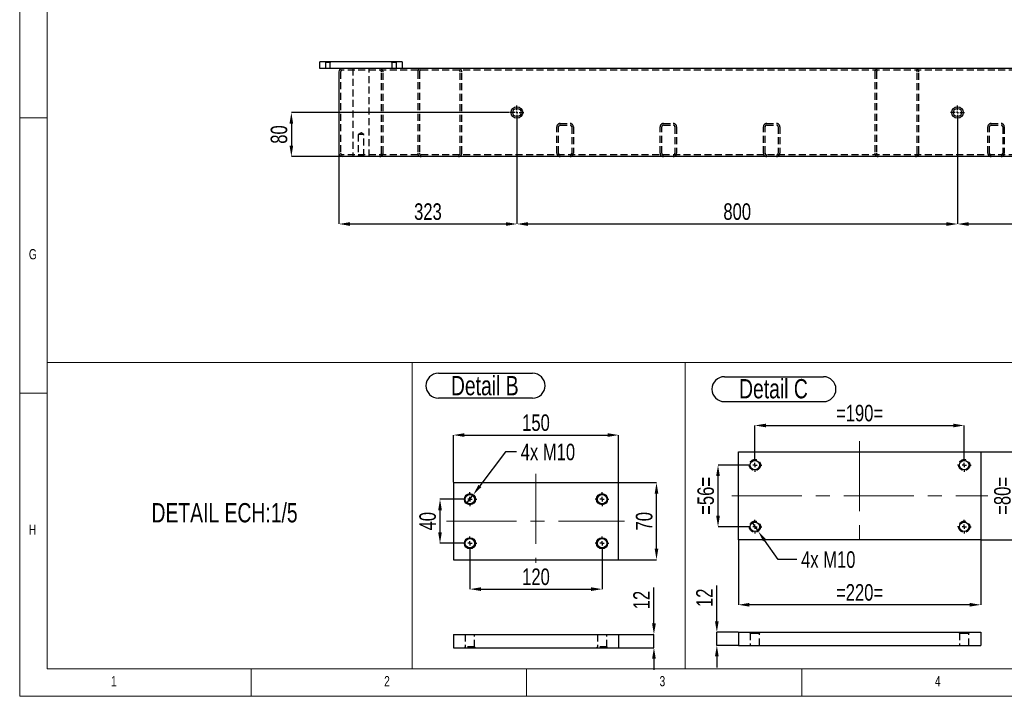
# Model space of a CAD drawing. Header units: millimetres. Extents: x 5 to 589, y 5 to 415.
# Tile 1 of 10: x 5 to 184, y 5 to 128. Entities that reach past the tile are written whole.
import ezdxf

# ---------------------------------------------------------------- set-up
doc = ezdxf.new("R2010")
doc.units = ezdxf.units.MM
doc.header["$PDSIZE"] = -1
doc.linetypes.add('CENTERX2', pattern=[20.32, 12.7, -2.54, 2.54, -2.54])
doc.linetypes.add('HIDDEN', pattern=[1.905, 1.27, -0.635])
for name, color, linetype in [('COTES', 1, 'Continuous'), ('NOTES', 6, 'Continuous'), ('TRAIT-MIXTES', 3, 'CENTERX2'), ('TRAIT-TIRET', 2, 'HIDDEN')]:
    doc.layers.add(name, color=color, linetype=linetype)
doc.layers.add('TRAIT-FORT', color=4, linetype='Continuous', lineweight=25)
doc.styles.add('SLDTEXTSTYLE0', font='TXT', dxfattribs={"width": 0.75})
doc.dimstyles.new('SLDDIMSTYLE0', dxfattribs={"dimtxt": 3, "dimasz": 2, "dimexe": 0, "dimexo": 0.0625, "dimgap": 0.75, "dimtad": 1, "dimdec": 0, "dimlfac": 10, "dimrnd": 1e-09, "dimzin": 12, "dimdsep": 46, "dimtxsty": 'SLDTEXTSTYLE0', "dimsah": 1, "dimcen": 0.09, "dimadec": 0, "dimazin": 3, "dimtfac": 1, "dimtdec": 0, "dimtofl": 0, "dimtmove": 0, "dimatfit": 3, "dimfxl": 1, "dimfrac": 2, "dimtolj": 1, "dimtzin": 12, "dimarcsym": 0})
doc.dimstyles.new('SLDDIMSTYLE1', dxfattribs={"dimtxt": 3, "dimasz": 2, "dimexe": 0, "dimexo": 0.0625, "dimgap": 0.75, "dimtad": 1, "dimdec": 0, "dimlfac": 10, "dimrnd": 1e-09, "dimzin": 12, "dimdsep": 46, "dimtxsty": 'SLDTEXTSTYLE0', "dimsah": 1, "dimcen": 0.09, "dimadec": 0, "dimazin": 3, "dimtfac": 1, "dimtdec": 0, "dimtmove": 0, "dimatfit": 0, "dimfxl": 1, "dimfrac": 2, "dimtolj": 1, "dimtzin": 12, "dimarcsym": 0})
doc.dimstyles.new('SLDDIMSTYLE4', dxfattribs={"dimtxt": 3, "dimasz": 2, "dimexe": 0, "dimexo": 0.0625, "dimgap": 0.75, "dimtad": 1, "dimdec": 0, "dimlfac": 5, "dimrnd": 1e-09, "dimzin": 12, "dimdsep": 46, "dimtxsty": 'SLDTEXTSTYLE0', "dimsah": 1, "dimcen": 0.09, "dimadec": 0, "dimazin": 3, "dimtfac": 1, "dimtdec": 0, "dimtmove": 0, "dimatfit": 0, "dimfxl": 1, "dimfrac": 2, "dimtolj": 1, "dimtzin": 12, "dimarcsym": 0})
doc.dimstyles.new('SLDDIMSTYLE5', dxfattribs={"dimtxt": 3, "dimasz": 2, "dimexe": 0, "dimexo": 0.0625, "dimgap": 0.75, "dimtad": 1, "dimdec": 0, "dimlfac": 5, "dimrnd": 1e-09, "dimzin": 12, "dimdsep": 46, "dimtxsty": 'SLDTEXTSTYLE0', "dimsah": 1, "dimcen": 0.09, "dimadec": 0, "dimazin": 3, "dimtfac": 1, "dimtdec": 0, "dimtofl": 0, "dimtmove": 0, "dimatfit": 3, "dimfxl": 1, "dimfrac": 2, "dimtolj": 1, "dimtzin": 12, "dimarcsym": 0})
doc.dimstyles.new('SLDDIMSTYLE6', dxfattribs={"dimtxt": 3, "dimasz": 2, "dimexe": 0, "dimexo": 0.0625, "dimgap": 0.75, "dimtad": 0, "dimtih": 1, "dimtoh": 1, "dimdec": 0, "dimlfac": 5, "dimrnd": 1e-09, "dimzin": 12, "dimdsep": 46, "dimtxsty": 'SLDTEXTSTYLE0', "dimblk1": 'NONE', "dimsah": 1, "dimcen": 0, "dimadec": 0, "dimazin": 3, "dimtfac": 1, "dimtdec": 0, "dimtmove": 0, "dimatfit": 3, "dimldrblk": 'NONE', "dimfxl": 1, "dimfrac": 2, "dimtolj": 1, "dimtzin": 12, "dimarcsym": 0})

# ---------------------------------------------------------------- blocks, each defined once
blk = doc.blocks.new('_D_22')
at = {"layer": 'COTES', "color": 0, "lineweight": -2, "transparency": 16777216}
for p, q in [((85.43, 40.78), (81.31, 40.78)), ((81.31, 38.78), (81.31, 34.78)), ((85.43, 32.78), (81.31, 32.78))]:
    blk.add_line(p, q, dxfattribs=at)
at = {"layer": 'COTES', "color": 0, "transparency": 16777216}
for points in [[(80.98, 38.78), (81.65, 38.78), (81.31, 40.78)], [(80.98, 34.78), (81.65, 34.78), (81.31, 32.78)]]:
    blk.add_solid(points, dxfattribs=at)
at = {"layer": 'Defpoints', "color": 0, "transparency": 16777216}
for p in [(85.49, 40.78), (81.31, 32.78), (85.49, 32.78)]:
    blk.add_point(p, dxfattribs=at)
at = {"layer": 'COTES', "color": 0, "transparency": 16777216, "insert": (77.56, 36.78), "char_height": 3, "attachment_point": 2, "rotation": 90, "style": 'SLDTEXTSTYLE0'}
blk.add_mtext('\\A1;40', dxfattribs=at)
blk = doc.blocks.new('_D_23')
at = {"layer": 'COTES', "color": 0, "lineweight": -2, "transparency": 16777216}
for p, q in [((86.74, 31.47), (86.74, 24.45)), ((110.74, 31.47), (110.74, 24.45)), ((88.74, 24.45), (108.74, 24.45))]:
    blk.add_line(p, q, dxfattribs=at)
at = {"layer": 'COTES', "color": 0, "transparency": 16777216}
for points in [[(88.74, 24.79), (88.74, 24.12), (86.74, 24.45)], [(108.74, 24.79), (108.74, 24.12), (110.74, 24.45)]]:
    blk.add_solid(points, dxfattribs=at)
at = {"layer": 'Defpoints', "color": 0, "transparency": 16777216}
for p in [(86.74, 31.53), (110.74, 31.53), (110.74, 24.45)]:
    blk.add_point(p, dxfattribs=at)
at = {"layer": 'COTES', "color": 0, "transparency": 16777216, "insert": (98.74, 28.2), "char_height": 3, "attachment_point": 2, "style": 'SLDTEXTSTYLE0'}
blk.add_mtext('\\A1;120', dxfattribs=at)
blk = doc.blocks.new('_D_24')
at = {"layer": 'COTES', "color": 0, "lineweight": -2, "transparency": 16777216}
for p, q in [((83.74, 43.85), (83.74, 52.42)), ((85.74, 52.42), (111.74, 52.42)), ((113.74, 43.85), (113.74, 52.42))]:
    blk.add_line(p, q, dxfattribs=at)
at = {"layer": 'COTES', "color": 0, "transparency": 16777216}
for points in [[(85.74, 52.76), (85.74, 52.09), (83.74, 52.42)], [(111.74, 52.76), (111.74, 52.09), (113.74, 52.42)]]:
    blk.add_solid(points, dxfattribs=at)
at = {"layer": 'Defpoints', "color": 0, "transparency": 16777216}
for p in [(113.74, 52.42), (83.74, 43.78), (113.74, 43.78)]:
    blk.add_point(p, dxfattribs=at)
at = {"layer": 'COTES', "color": 0, "transparency": 16777216, "insert": (98.74, 56.17), "char_height": 3, "attachment_point": 2, "style": 'SLDTEXTSTYLE0'}
blk.add_mtext('\\A1;150', dxfattribs=at)
blk = doc.blocks.new('_D_25')
at = {"layer": 'COTES', "color": 0, "lineweight": -2, "transparency": 16777216}
for p, q in [((113.8, 43.78), (120.62, 43.78)), ((120.62, 31.78), (120.62, 41.78)), ((113.8, 29.78), (120.62, 29.78))]:
    blk.add_line(p, q, dxfattribs=at)
at = {"layer": 'COTES', "color": 0, "transparency": 16777216}
for points in [[(120.29, 41.78), (120.95, 41.78), (120.62, 43.78)], [(120.29, 31.78), (120.95, 31.78), (120.62, 29.78)]]:
    blk.add_solid(points, dxfattribs=at)
at = {"layer": 'Defpoints', "color": 0, "transparency": 16777216}
for p in [(113.74, 43.78), (120.62, 43.78), (113.74, 29.78)]:
    blk.add_point(p, dxfattribs=at)
at = {"layer": 'COTES', "color": 0, "transparency": 16777216, "insert": (116.87, 36.78), "char_height": 3, "attachment_point": 2, "rotation": 90, "style": 'SLDTEXTSTYLE0'}
blk.add_mtext('\\A1;70', dxfattribs=at)
blk = doc.blocks.new('_D_26')
at = {"layer": 'COTES', "color": 0, "lineweight": -2, "transparency": 16777216}
for p, q in [((93.22, 49.35), (88.55, 43.18)), ((95.22, 49.35), (93.22, 49.35)), ((86.13, 39.98), (87.34, 41.59))]:
    blk.add_line(p, q, dxfattribs=at)
at = {"layer": 'COTES', "color": 0, "transparency": 16777216}
blk.add_solid([(88.29, 43.38), (88.82, 42.98), (87.34, 41.59)], dxfattribs=at)
at = {"layer": 'Defpoints', "color": 0, "transparency": 16777216}
for p in [(87.34, 41.59), (86.13, 39.98)]:
    blk.add_point(p, dxfattribs=at)
at = {"layer": 'COTES', "color": 0, "transparency": 16777216, "insert": (95.97, 50.85), "char_height": 3, "attachment_point": 1, "style": 'SLDTEXTSTYLE0'}
blk.add_mtext('\\A1;4x M10', dxfattribs=at)
blk = doc.blocks.new('_None')
blk = doc.blocks.new('SW_NOTE_26')
at = {"layer": 'NOTES', "color": 0}
for p, q in [((-0.12, 5.01), (16.99, 5.01)), ((16.99, 0.48), (-0.12, 0.48))]:
    blk.add_line(p, q, dxfattribs=at)
for centre, start, end in [((-0.12, 2.75), 90, 270), ((16.99, 2.75), 270, 90)]:
    blk.add_arc(centre, 2.26, start, end, dxfattribs=at)
at = {"layer": 'NOTES', "color": 0, "insert": (8.31, 4.51), "char_height": 3.5, "attachment_point": 2, "style": 'SLDTEXTSTYLE0'}
blk.add_mtext('Detail B', dxfattribs=at)
blk = doc.blocks.new('SW_CENTERMARKSYMBOL_6')
at = {"layer": 'TRAIT-MIXTES', "color": 0}
for p, q in [((-0.8, 0), (-1.25, 0)), ((0, 0), (-0.4, 0)), ((0, 0.8), (0, 1.25)), ((0, 0), (0, 0.4)), ((0, 0), (0, -0.4)), ((0, 0), (0.4, 0)), ((0.8, 0), (1.25, 0)), ((0, -0.8), (0, -1.25))]:
    blk.add_line(p, q, dxfattribs=at)
blk = doc.blocks.new('SW_CENTERMARKSYMBOL_7')
at = {"layer": 'TRAIT-MIXTES', "color": 0}
for p, q in [((-0.8, 0), (-1.25, 0)), ((0, 0), (-0.4, 0)), ((0, 0.8), (0, 1.25)), ((0, 0), (0, 0.4)), ((0, 0), (0, -0.4)), ((0, 0), (0.4, 0)), ((0.8, 0), (1.25, 0)), ((0, -0.8), (0, -1.25))]:
    blk.add_line(p, q, dxfattribs=at)
blk = doc.blocks.new('SW_CENTERMARKSYMBOL_8')
at = {"layer": 'TRAIT-MIXTES', "color": 0}
for p, q in [((-0.8, 0), (-1.25, 0)), ((0, 0), (-0.4, 0)), ((0, 0.8), (0, 1.25)), ((0, 0), (0, 0.4)), ((0, 0), (0, -0.4)), ((0, 0), (0.4, 0)), ((0.8, 0), (1.25, 0)), ((0, -0.8), (0, -1.25))]:
    blk.add_line(p, q, dxfattribs=at)
blk = doc.blocks.new('SW_CENTERMARKSYMBOL_9')
at = {"layer": 'TRAIT-MIXTES', "color": 0}
for p, q in [((-0.8, 0), (-1.25, 0)), ((0, 0), (-0.4, 0)), ((0, 0.8), (0, 1.25)), ((0, 0), (0, 0.4)), ((0, 0), (0, -0.4)), ((0, 0), (0.4, 0)), ((0.8, 0), (1.25, 0)), ((0, -0.8), (0, -1.25))]:
    blk.add_line(p, q, dxfattribs=at)
blk = doc.blocks.new('_D_32')
at = {"layer": 'COTES', "color": 0, "lineweight": -2, "transparency": 16777216}
for p, q in [((131.57, 18.63), (131.57, 25.13)), ((135.43, 16.63), (131.57, 16.63)), ((131.57, 14.23), (131.57, 16.63)), ((135.43, 14.23), (131.57, 14.23)), ((131.57, 12.23), (131.57, 10.23))]:
    blk.add_line(p, q, dxfattribs=at)
at = {"layer": 'COTES', "color": 0, "transparency": 16777216}
for points in [[(131.24, 18.63), (131.91, 18.63), (131.57, 16.63)], [(131.24, 12.23), (131.91, 12.23), (131.57, 14.23)]]:
    blk.add_solid(points, dxfattribs=at)
at = {"layer": 'Defpoints', "color": 0, "transparency": 16777216}
for p in [(135.49, 16.63), (131.57, 14.23), (135.49, 14.23)]:
    blk.add_point(p, dxfattribs=at)
at = {"layer": 'COTES', "color": 0, "transparency": 16777216, "insert": (127.82, 22.88), "char_height": 3, "attachment_point": 2, "rotation": 90, "style": 'SLDTEXTSTYLE0'}
blk.add_mtext('\\A1;12', dxfattribs=at)
blk = doc.blocks.new('_D_33')
at = {"layer": 'COTES', "color": 0, "lineweight": -2, "transparency": 16777216}
for p, q in [((138.49, 48.29), (138.49, 54.16)), ((140.49, 54.16), (174.49, 54.16)), ((176.49, 48.29), (176.49, 54.16))]:
    blk.add_line(p, q, dxfattribs=at)
at = {"layer": 'COTES', "color": 0, "transparency": 16777216}
for points in [[(140.49, 54.49), (140.49, 53.82), (138.49, 54.16)], [(174.49, 54.49), (174.49, 53.82), (176.49, 54.16)]]:
    blk.add_solid(points, dxfattribs=at)
at = {"layer": 'Defpoints', "color": 0, "transparency": 16777216}
for p in [(176.49, 54.16), (138.49, 48.23), (176.49, 48.23)]:
    blk.add_point(p, dxfattribs=at)
at = {"layer": 'COTES', "color": 0, "transparency": 16777216, "insert": (157.49, 57.91), "char_height": 3, "attachment_point": 2, "style": 'SLDTEXTSTYLE0'}
blk.add_mtext('\\A1;=190=', dxfattribs=at)
blk = doc.blocks.new('_D_34')
at = {"layer": 'COTES', "color": 0, "lineweight": -2, "transparency": 16777216}
for p, q in [((135.49, 33.32), (135.49, 21.61)), ((179.49, 33.32), (179.49, 21.61)), ((177.49, 21.61), (137.49, 21.61))]:
    blk.add_line(p, q, dxfattribs=at)
at = {"layer": 'COTES', "color": 0, "transparency": 16777216}
for points in [[(137.49, 21.95), (137.49, 21.28), (135.49, 21.61)], [(177.49, 21.95), (177.49, 21.28), (179.49, 21.61)]]:
    blk.add_solid(points, dxfattribs=at)
at = {"layer": 'Defpoints', "color": 0, "transparency": 16777216}
for p in [(135.49, 33.38), (179.49, 33.38), (135.49, 21.61)]:
    blk.add_point(p, dxfattribs=at)
at = {"layer": 'COTES', "color": 0, "transparency": 16777216, "insert": (157.49, 25.36), "char_height": 3, "attachment_point": 2, "style": 'SLDTEXTSTYLE0'}
blk.add_mtext('\\A1;=220=', dxfattribs=at)
blk = doc.blocks.new('_D_35')
at = {"layer": 'COTES', "color": 0, "lineweight": -2, "transparency": 16777216}
for p, q in [((137.18, 46.98), (131.79, 46.98)), ((131.79, 37.78), (131.79, 44.98)), ((137.18, 35.78), (131.79, 35.78))]:
    blk.add_line(p, q, dxfattribs=at)
at = {"layer": 'COTES', "color": 0, "transparency": 16777216}
for points in [[(131.45, 44.98), (132.12, 44.98), (131.79, 46.98)], [(131.45, 37.78), (132.12, 37.78), (131.79, 35.78)]]:
    blk.add_solid(points, dxfattribs=at)
at = {"layer": 'Defpoints', "color": 0, "transparency": 16777216}
for p in [(131.79, 46.98), (137.24, 46.98), (137.24, 35.78)]:
    blk.add_point(p, dxfattribs=at)
at = {"layer": 'COTES', "color": 0, "transparency": 16777216, "insert": (128.04, 41.38), "char_height": 3, "attachment_point": 2, "rotation": 90, "style": 'SLDTEXTSTYLE0'}
blk.add_mtext('\\A1;=56=', dxfattribs=at)
blk = doc.blocks.new('_D_36')
at = {"layer": 'COTES', "color": 0, "lineweight": -2, "transparency": 16777216}
for p, q in [((179.55, 49.38), (185.66, 49.38)), ((185.66, 47.38), (185.66, 35.38)), ((179.55, 33.38), (185.66, 33.38))]:
    blk.add_line(p, q, dxfattribs=at)
at = {"layer": 'COTES', "color": 0, "transparency": 16777216}
for points in [[(185.33, 47.38), (186, 47.38), (185.66, 49.38)], [(185.33, 35.38), (186, 35.38), (185.66, 33.38)]]:
    blk.add_solid(points, dxfattribs=at)
at = {"layer": 'Defpoints', "color": 0, "transparency": 16777216}
for p in [(179.49, 49.38), (179.49, 33.38), (185.66, 33.38)]:
    blk.add_point(p, dxfattribs=at)
at = {"layer": 'COTES', "color": 0, "transparency": 16777216, "insert": (181.91, 41.38), "char_height": 3, "attachment_point": 2, "rotation": 90, "style": 'SLDTEXTSTYLE0'}
blk.add_mtext('\\A1;=80=', dxfattribs=at)
blk = doc.blocks.new('_D_37')
at = {"layer": 'COTES', "color": 0, "lineweight": -2, "transparency": 16777216}
for p, q in [((137.91, 36.6), (139.07, 34.96)), ((142.72, 29.82), (140.23, 33.33)), ((146.12, 29.82), (142.72, 29.82))]:
    blk.add_line(p, q, dxfattribs=at)
at = {"layer": 'COTES', "color": 0, "transparency": 16777216}
blk.add_solid([(140.5, 33.52), (139.96, 33.14), (139.07, 34.96)], dxfattribs=at)
at = {"layer": 'Defpoints', "color": 0, "transparency": 16777216}
for p in [(137.91, 36.6), (139.07, 34.96)]:
    blk.add_point(p, dxfattribs=at)
at = {"layer": 'COTES', "color": 0, "transparency": 16777216, "insert": (146.87, 31.32), "char_height": 3, "attachment_point": 1, "style": 'SLDTEXTSTYLE0'}
blk.add_mtext('\\A1;4x M10', dxfattribs=at)
blk = doc.blocks.new('SW_NOTE_29')
at = {"layer": 'NOTES', "color": 0}
for p, q in [((-0.1, 4.94), (17.89, 4.94)), ((17.89, 0.41), (-0.1, 0.41))]:
    blk.add_line(p, q, dxfattribs=at)
for centre, start, end in [((-0.1, 2.68), 90, 270), ((17.89, 2.68), 270, 90)]:
    blk.add_arc(centre, 2.26, start, end, dxfattribs=at)
at = {"layer": 'NOTES', "color": 0, "insert": (8.8, 4.51), "char_height": 3.5, "attachment_point": 2, "style": 'SLDTEXTSTYLE0'}
blk.add_mtext('Detail C', dxfattribs=at)
blk = doc.blocks.new('SW_CENTERMARKSYMBOL_12')
at = {"layer": 'TRAIT-MIXTES', "color": 0}
for p, q in [((-0.8, 0), (-1.25, 0)), ((0, 0), (-0.4, 0)), ((0, 0.8), (0, 1.25)), ((0, 0), (0, 0.4)), ((0, 0), (0, -0.4)), ((0, 0), (0.4, 0)), ((0.8, 0), (1.25, 0)), ((0, -0.8), (0, -1.25))]:
    blk.add_line(p, q, dxfattribs=at)
blk = doc.blocks.new('SW_CENTERMARKSYMBOL_13')
at = {"layer": 'TRAIT-MIXTES', "color": 0}
for p, q in [((-0.8, 0), (-1.25, 0)), ((0, 0), (-0.4, 0)), ((0, 0.8), (0, 1.25)), ((0, 0), (0, 0.4)), ((0, 0), (0, -0.4)), ((0, 0), (0.4, 0)), ((0.8, 0), (1.25, 0)), ((0, -0.8), (0, -1.25))]:
    blk.add_line(p, q, dxfattribs=at)
blk = doc.blocks.new('SW_CENTERMARKSYMBOL_14')
at = {"layer": 'TRAIT-MIXTES', "color": 0}
for p, q in [((-0.8, 0), (-1.25, 0)), ((0, 0), (-0.4, 0)), ((0, 0.8), (0, 1.25)), ((0, 0), (0, 0.4)), ((0, 0), (0, -0.4)), ((0, 0), (0.4, 0)), ((0.8, 0), (1.25, 0)), ((0, -0.8), (0, -1.25))]:
    blk.add_line(p, q, dxfattribs=at)
blk = doc.blocks.new('SW_CENTERMARKSYMBOL_15')
at = {"layer": 'TRAIT-MIXTES', "color": 0}
for p, q in [((-0.8, 0), (-1.25, 0)), ((0, 0), (-0.4, 0)), ((0, 0.8), (0, 1.25)), ((0, 0), (0, 0.4)), ((0, 0), (0, -0.4)), ((0, 0), (0.4, 0)), ((0.8, 0), (1.25, 0)), ((0, -0.8), (0, -1.25))]:
    blk.add_line(p, q, dxfattribs=at)
blk = doc.blocks.new('_D_38')
at = {"layer": 'COTES', "color": 0, "lineweight": -2, "transparency": 16777216}
for p, q in [((120.15, 18.22), (120.15, 24.72)), ((113.8, 16.22), (120.15, 16.22)), ((120.15, 13.82), (120.15, 16.22)), ((113.8, 13.82), (120.15, 13.82)), ((120.15, 11.82), (120.15, 9.82))]:
    blk.add_line(p, q, dxfattribs=at)
at = {"layer": 'COTES', "color": 0, "transparency": 16777216}
for points in [[(119.82, 18.22), (120.49, 18.22), (120.15, 16.22)], [(119.82, 11.82), (120.49, 11.82), (120.15, 13.82)]]:
    blk.add_solid(points, dxfattribs=at)
at = {"layer": 'Defpoints', "color": 0, "transparency": 16777216}
for p in [(113.74, 16.22), (113.74, 13.82), (120.15, 13.82)]:
    blk.add_point(p, dxfattribs=at)
at = {"layer": 'COTES', "color": 0, "transparency": 16777216, "insert": (116.4, 22.47), "char_height": 3, "attachment_point": 2, "rotation": 90, "style": 'SLDTEXTSTYLE0'}
blk.add_mtext('\\A1;12', dxfattribs=at)
blk = doc.blocks.new('_D_46')
at = {"layer": 'COTES', "color": 0, "lineweight": -2, "transparency": 16777216}
for p, q in [((93.95, 110.97), (54.32, 110.97)), ((54.32, 108.97), (54.32, 104.97)), ((63.5, 102.97), (54.32, 102.97))]:
    blk.add_line(p, q, dxfattribs=at)
at = {"layer": 'COTES', "color": 0, "transparency": 16777216}
for points in [[(53.99, 108.97), (54.65, 108.97), (54.32, 110.97)], [(53.99, 104.97), (54.65, 104.97), (54.32, 102.97)]]:
    blk.add_solid(points, dxfattribs=at)
at = {"layer": 'Defpoints', "color": 0, "transparency": 16777216}
for p in [(94.02, 110.97), (54.32, 102.97), (63.57, 102.97)]:
    blk.add_point(p, dxfattribs=at)
at = {"layer": 'COTES', "color": 0, "transparency": 16777216, "insert": (50.57, 106.97), "char_height": 3, "attachment_point": 2, "rotation": 90, "style": 'SLDTEXTSTYLE0'}
blk.add_mtext('\\A1;80', dxfattribs=at)
blk = doc.blocks.new('_D_47')
at = {"layer": 'COTES', "color": 0, "lineweight": -2, "transparency": 16777216}
for p, q in [((95.27, 109.65), (95.27, 90.73)), ((62.97, 103.5), (62.97, 90.73)), ((64.97, 90.73), (93.27, 90.73))]:
    blk.add_line(p, q, dxfattribs=at)
at = {"layer": 'COTES', "color": 0, "transparency": 16777216}
for points in [[(64.97, 91.06), (64.97, 90.39), (62.97, 90.73)], [(93.27, 91.06), (93.27, 90.39), (95.27, 90.73)]]:
    blk.add_solid(points, dxfattribs=at)
at = {"layer": 'Defpoints', "color": 0, "transparency": 16777216}
for p in [(95.27, 109.72), (62.97, 103.57), (95.27, 90.73)]:
    blk.add_point(p, dxfattribs=at)
at = {"layer": 'COTES', "color": 0, "transparency": 16777216, "insert": (79.12, 94.48), "char_height": 3, "attachment_point": 2, "style": 'SLDTEXTSTYLE0'}
blk.add_mtext('\\A1;323', dxfattribs=at)
blk = doc.blocks.new('_D_48')
at = {"layer": 'COTES', "color": 0, "lineweight": -2, "transparency": 16777216}
for p, q in [((95.27, 109.65), (95.27, 90.73)), ((175.27, 109.65), (175.27, 90.73)), ((97.27, 90.73), (173.27, 90.73))]:
    blk.add_line(p, q, dxfattribs=at)
at = {"layer": 'COTES', "color": 0, "transparency": 16777216}
for points in [[(97.27, 91.06), (97.27, 90.39), (95.27, 90.73)], [(173.27, 91.06), (173.27, 90.39), (175.27, 90.73)]]:
    blk.add_solid(points, dxfattribs=at)
at = {"layer": 'Defpoints', "color": 0, "transparency": 16777216}
for p in [(95.27, 109.72), (175.27, 109.72), (175.27, 90.73)]:
    blk.add_point(p, dxfattribs=at)
at = {"layer": 'COTES', "color": 0, "transparency": 16777216, "insert": (135.27, 94.48), "char_height": 3, "attachment_point": 2, "style": 'SLDTEXTSTYLE0'}
blk.add_mtext('\\A1;800', dxfattribs=at)
blk = doc.blocks.new('_D_49')
at = {"layer": 'COTES', "color": 0, "lineweight": -2, "transparency": 16777216}
for p, q in [((175.27, 109.65), (175.27, 90.73)), ((245.27, 109.65), (245.27, 90.73)), ((177.27, 90.73), (243.27, 90.73))]:
    blk.add_line(p, q, dxfattribs=at)
at = {"layer": 'COTES', "color": 0, "transparency": 16777216}
for points in [[(177.27, 91.06), (177.27, 90.39), (175.27, 90.73)], [(243.27, 91.06), (243.27, 90.39), (245.27, 90.73)]]:
    blk.add_solid(points, dxfattribs=at)
at = {"layer": 'Defpoints', "color": 0, "transparency": 16777216}
for p in [(175.27, 109.72), (245.27, 109.72), (245.27, 90.73)]:
    blk.add_point(p, dxfattribs=at)
at = {"layer": 'COTES', "color": 0, "transparency": 16777216, "insert": (210.27, 94.48), "char_height": 3, "attachment_point": 2, "style": 'SLDTEXTSTYLE0'}
blk.add_mtext('\\A1;700', dxfattribs=at)
blk = doc.blocks.new('SW_CENTERMARKSYMBOL_17')
at = {"layer": 'TRAIT-MIXTES', "color": 0}
for p, q in [((-0.4, 0), (-1.25, 0)), ((0, 0), (-0.2, 0)), ((0, 0.4), (0, 1.25)), ((0, 0), (0, 0.2)), ((0, 0), (0, -0.2)), ((0, 0), (0.2, 0)), ((0.4, 0), (1.25, 0)), ((0, -0.4), (0, -1.25))]:
    blk.add_line(p, q, dxfattribs=at)
blk = doc.blocks.new('SW_CENTERMARKSYMBOL_20')
at = {"layer": 'TRAIT-MIXTES', "color": 0}
for p, q in [((-0.4, 0), (-1.25, 0)), ((0, 0), (-0.2, 0)), ((0, 0.4), (0, 1.25)), ((0, 0), (0, 0.2)), ((0, 0), (0, -0.2)), ((0, 0), (0.2, 0)), ((0.4, 0), (1.25, 0)), ((0, -0.4), (0, -1.25))]:
    blk.add_line(p, q, dxfattribs=at)

msp = doc.modelspace()

# ---------------------------------------------------------------- linework, layer by layer
at = {"lineweight": 18}
for p, q in [((5, 415), (5, 5)), ((10, 410), (10, 10)), ((5, 110), (10, 110)), ((10, 10), (10, 65.56)), ((10, 65.56), (76.27, 65.56)), ((76.27, 10), (76.27, 65.56)), ((76.27, 65.56), (125.82, 65.56)), ((76.27, 65.56), (76.27, 10)), ((125.82, 65.56), (125.82, 10)), ((125.82, 10), (125.82, 65.56)), ((125.82, 65.56), (188.9, 65.56)), ((10, 60), (5, 60)), ((10, 10), (76.27, 10)), ((10, 10), (584, 10)), ((47, 5), (47, 10)), ((76.27, 10), (125.82, 10)), ((97, 10), (97, 5)), ((125.82, 10), (188.9, 10)), ((147, 5), (147, 10)), ((5, 5), (589, 5))]:
    msp.add_line(p, q, dxfattribs=at)
at = {"layer": 'TRAIT-FORT', "lineweight": 25}
for p, q in [((59.47, 118.97), (59.47, 120.17)), ((74.47, 120.17), (59.47, 120.17)), ((74.47, 120.17), (74.47, 118.97)), ((74.47, 118.97), (59.47, 118.97)), ((62.97, 118.37), (62.97, 103.57)), ((188.77, 118.97), (74.47, 118.97)), ((309.67, 102.97), (63.57, 102.97)), ((135.49, 49.38), (179.49, 49.38)), ((135.49, 33.38), (135.49, 49.38)), ((179.49, 49.38), (179.49, 33.38)), ((83.74, 43.78), (83.74, 29.78)), ((83.74, 43.78), (113.74, 43.78)), ((113.74, 29.78), (113.74, 43.78)), ((179.49, 33.38), (135.49, 33.38)), ((83.74, 29.78), (113.74, 29.78)), ((83.74, 16.22), (113.74, 16.22)), ((83.74, 16.22), (83.74, 13.82)), ((113.74, 16.22), (113.74, 13.82)), ((135.49, 16.63), (179.49, 16.63)), ((135.49, 16.63), (135.49, 14.23)), ((179.49, 16.63), (179.49, 14.23)), ((83.74, 13.82), (113.74, 13.82)), ((135.49, 14.23), (179.49, 14.23))]:
    msp.add_line(p, q, dxfattribs=at)
for centre, radius in [((95.27, 110.97), 1.05), ((95.27, 110.97), 0.75), ((175.27, 110.97), 1.05), ((175.27, 110.97), 0.75), ((138.49, 46.98), 0.85), ((176.49, 46.98), 0.85), ((86.74, 40.78), 1.01), ((86.74, 40.78), 0.85), ((110.74, 40.78), 1.01), ((110.74, 40.78), 0.85), ((138.49, 35.78), 0.85), ((176.49, 35.78), 0.85), ((86.74, 32.78), 1.01), ((86.74, 32.78), 0.85), ((110.74, 32.78), 1.01), ((110.74, 32.78), 0.85)]:
    msp.add_circle(centre, radius, dxfattribs=at)
for centre, start, end in [((63.57, 118.37), 90, 180), ((63.57, 103.57), 180, 270)]:
    msp.add_arc(centre, 0.6, start, end, dxfattribs=at)
at = {"layer": 'TRAIT-MIXTES', "lineweight": 18}
for p, q in [((157.49, 51.31), (157.49, 32.45)), ((98.74, 45.36), (98.74, 29.2)), ((134.31, 41.38), (180.78, 41.38)), ((82.49, 36.78), (114.81, 36.78))]:
    msp.add_line(p, q, dxfattribs=at)
at = {"layer": 'TRAIT-TIRET'}
for p, q in [((60.46, 120.17), (60.54, 120.09)), ((60.54, 120.09), (61.39, 120.09)), ((60.54, 120.09), (60.54, 118.97)), ((61.39, 120.09), (61.47, 120.17)), ((61.39, 118.97), (61.39, 120.09)), ((72.46, 120.17), (72.54, 120.09)), ((72.54, 120.09), (73.39, 120.09)), ((72.54, 120.09), (72.54, 118.97)), ((73.39, 120.09), (73.47, 120.17)), ((73.39, 118.97), (73.39, 120.09)), ((63.27, 118.37), (63.27, 103.57)), ((309.67, 118.67), (63.57, 118.67)), ((65.47, 118.97), (65.47, 118.67)), ((65.47, 118.97), (65.47, 102.97)), ((68.47, 118.67), (68.47, 118.97)), ((68.47, 102.97), (68.47, 118.97)), ((70.67, 103.57), (70.67, 118.37)), ((70.97, 103.57), (70.97, 118.37)), ((77.27, 118.37), (77.27, 103.57)), ((77.57, 118.37), (77.57, 103.57)), ((84.97, 103.57), (84.97, 118.37)), ((85.27, 103.57), (85.27, 118.37)), ((160.27, 118.37), (160.27, 103.57)), ((160.57, 118.37), (160.57, 103.57)), ((167.97, 103.57), (167.97, 118.37)), ((168.27, 103.57), (168.27, 118.37)), ((66.97, 107.27), (66.46, 106.97)), ((67.48, 106.97), (66.97, 107.27)), ((102.52, 103.57), (102.52, 108.37)), ((102.82, 103.57), (102.82, 108.37)), ((103.12, 108.97), (104.92, 108.97)), ((103.12, 108.67), (104.92, 108.67)), ((105.22, 108.37), (105.22, 103.57)), ((105.52, 108.37), (105.52, 103.57)), ((121.27, 103.57), (121.27, 108.37)), ((121.57, 103.57), (121.57, 108.37)), ((121.87, 108.97), (123.67, 108.97)), ((121.87, 108.67), (123.67, 108.67)), ((123.97, 108.37), (123.97, 103.57)), ((124.27, 108.37), (124.27, 103.57)), ((140.02, 103.57), (140.02, 108.37)), ((140.32, 103.57), (140.32, 108.37)), ((140.62, 108.97), (142.42, 108.97)), ((140.62, 108.67), (142.42, 108.67)), ((142.72, 108.37), (142.72, 103.57)), ((143.02, 108.37), (143.02, 103.57)), ((180.77, 103.57), (180.77, 108.37)), ((181.07, 103.57), (181.07, 108.37)), ((181.37, 108.97), (183.17, 108.97)), ((181.37, 108.67), (183.17, 108.67)), ((183.47, 108.37), (183.47, 103.57)), ((183.77, 108.37), (183.77, 103.57)), ((67.48, 106.97), (66.46, 106.97)), ((66.46, 106.97), (66.46, 103.06)), ((67.48, 103.06), (67.48, 106.97)), ((309.67, 103.27), (63.57, 103.27)), ((65.47, 103.27), (65.47, 102.97)), ((66.46, 103.06), (66.36, 102.97)), ((67.48, 103.06), (66.46, 103.06)), ((67.57, 102.97), (67.48, 103.06)), ((68.47, 102.97), (68.47, 103.27)), ((85.89, 16.22), (85.89, 13.98)), ((87.59, 13.98), (87.59, 16.22)), ((109.89, 16.22), (109.89, 13.98)), ((111.59, 13.98), (111.59, 16.22)), ((137.49, 16.63), (137.64, 16.47)), ((137.64, 16.47), (138.49, 16.47)), ((137.64, 16.47), (137.64, 14.23)), ((138.49, 16.47), (139.34, 16.47)), ((139.34, 16.47), (139.5, 16.63)), ((139.34, 14.23), (139.34, 16.47)), ((175.49, 16.63), (175.64, 16.47)), ((175.64, 16.47), (176.49, 16.47)), ((175.64, 16.47), (175.64, 14.23)), ((176.49, 16.47), (177.34, 16.47)), ((177.34, 16.47), (177.5, 16.63)), ((177.34, 14.23), (177.34, 16.47)), ((85.89, 13.98), (85.73, 13.82)), ((87.59, 13.98), (85.89, 13.98)), ((87.74, 13.82), (87.59, 13.98)), ((109.89, 13.98), (109.73, 13.82)), ((111.59, 13.98), (109.89, 13.98)), ((111.74, 13.82), (111.59, 13.98))]:
    msp.add_line(p, q, dxfattribs=at)
for centre in [(138.49, 46.98), (176.49, 46.98), (138.49, 35.78), (176.49, 35.78)]:
    msp.add_circle(centre, 1.01, dxfattribs=at)
for centre, radius, start, end in [((63.57, 118.37), 0.3, 90, 180), ((70.37, 118.37), 0.6, 360, 90), ((70.37, 118.37), 0.3, 360, 90), ((77.87, 118.37), 0.6, 90, 180), ((77.87, 118.37), 0.3, 90, 180), ((84.67, 118.37), 0.6, 360, 90), ((84.67, 118.37), 0.3, 360, 90), ((160.87, 118.37), 0.6, 90, 180), ((160.87, 118.37), 0.3, 90, 180), ((167.67, 118.37), 0.6, 360, 90), ((167.67, 118.37), 0.3, 360, 90), ((103.12, 108.37), 0.6, 90, 180), ((103.12, 108.37), 0.3, 90, 180), ((104.92, 108.37), 0.6, 360, 90), ((104.92, 108.37), 0.3, 0, 90), ((121.87, 108.37), 0.6, 90, 180), ((121.87, 108.37), 0.3, 90, 180), ((123.67, 108.37), 0.6, 0, 90), ((123.67, 108.37), 0.3, 0, 90), ((140.62, 108.37), 0.6, 90, 180), ((140.62, 108.37), 0.3, 90, 180), ((142.42, 108.37), 0.6, 0, 90), ((142.42, 108.37), 0.3, 0, 90), ((181.37, 108.37), 0.6, 90, 180), ((181.37, 108.37), 0.3, 90, 180), ((183.17, 108.37), 0.6, 0, 90), ((183.17, 108.37), 0.3, 0, 90), ((63.57, 103.57), 0.3, 180, 270), ((70.37, 103.57), 0.6, 270, 0), ((70.37, 103.57), 0.3, 270, 0), ((77.87, 103.57), 0.6, 180, 270), ((77.87, 103.57), 0.3, 180, 270), ((84.67, 103.57), 0.6, 270, 0), ((84.67, 103.57), 0.3, 270, 0), ((103.12, 103.57), 0.6, 180, 270), ((103.12, 103.57), 0.3, 180, 270), ((104.92, 103.57), 0.6, 270, 360), ((104.92, 103.57), 0.3, 270, 0), ((121.87, 103.57), 0.6, 180, 270), ((121.87, 103.57), 0.3, 180, 270), ((123.67, 103.57), 0.6, 270, 360), ((123.67, 103.57), 0.3, 270, 0), ((140.62, 103.57), 0.6, 180, 270), ((140.62, 103.57), 0.3, 180, 270), ((142.42, 103.57), 0.6, 270, 0), ((142.42, 103.57), 0.3, 270, 0), ((160.87, 103.57), 0.6, 180, 270), ((160.87, 103.57), 0.3, 180, 270), ((167.67, 103.57), 0.6, 270, 0), ((167.67, 103.57), 0.3, 270, 0), ((181.37, 103.57), 0.6, 180, 270), ((181.37, 103.57), 0.3, 180, 270), ((183.17, 103.57), 0.6, 270, 0), ((183.17, 103.57), 0.3, 270, 0)]:
    msp.add_arc(centre, radius, start, end, dxfattribs=at)

# ---------------------------------------------------------------- block references
at = {"layer": 'NOTES'}
for name, p in [('SW_NOTE_26', (81.13, 58.63)), ('SW_NOTE_29', (133.05, 58.07))]:
    msp.add_blockref(name, p, dxfattribs=at)
at = {"layer": 'TRAIT-MIXTES'}
for name, p in [('SW_CENTERMARKSYMBOL_17', (95.27, 110.97)), ('SW_CENTERMARKSYMBOL_20', (175.27, 110.97)), ('SW_CENTERMARKSYMBOL_15', (138.49, 46.98)), ('SW_CENTERMARKSYMBOL_13', (176.49, 46.98)), ('SW_CENTERMARKSYMBOL_9', (86.74, 40.78)), ('SW_CENTERMARKSYMBOL_6', (110.74, 40.78)), ('SW_CENTERMARKSYMBOL_14', (138.49, 35.78)), ('SW_CENTERMARKSYMBOL_12', (176.49, 35.78)), ('SW_CENTERMARKSYMBOL_8', (86.74, 32.78)), ('SW_CENTERMARKSYMBOL_7', (110.74, 32.78))]:
    msp.add_blockref(name, p, dxfattribs=at)

# ---------------------------------------------------------------- texts
at = {"layer": 'NOTES', "attachment_point": 1, "style": 'SLDTEXTSTYLE0'}
for s, insert, char_height in [('G', (6.67, 86.17), 1.85), ('DETAIL ECH:1/5', (28.93, 40.07), 3.5), ('H', (6.67, 36.17), 1.85), ('1', (21.58, 8.67), 1.85), ('2', (71.17, 8.67), 1.85), ('3', (121.17, 8.67), 1.85), ('4', (171.17, 8.67), 1.85)]:
    msp.add_mtext(s, dxfattribs=dict(at, insert=insert, char_height=char_height))

# ---------------------------------------------------------------- dimensions: what is measured, and where the dimension line sits
at = {"layer": 'COTES'}
for base, p1, p2, angle, dimstyle, picture, middle in [((54.32, 102.97), (94.02, 110.97), (63.57, 102.97), 90, 'SLDDIMSTYLE1', '_D_46', (54.32, 106.97)), ((113.74, 52.42), (83.74, 43.78), (113.74, 43.78), 0, 'SLDDIMSTYLE5', '_D_24', (98.74, 52.42)), ((120.62, 43.78), (113.74, 29.78), (113.74, 43.78), 90, 'SLDDIMSTYLE5', '_D_25', (120.62, 36.78)), ((81.31, 32.78), (85.49, 40.78), (85.49, 32.78), 90, 'SLDDIMSTYLE4', '_D_22', (81.31, 36.78)), ((110.74, 24.45), (86.74, 31.53), (110.74, 31.53), 0, 'SLDDIMSTYLE5', '_D_23', (98.74, 24.45)), ((131.57, 14.23), (135.49, 16.63), (135.49, 14.23), 90, 'SLDDIMSTYLE4', '_D_32', (131.57, 22.88)), ((120.15, 13.82), (113.74, 16.22), (113.74, 13.82), 90, 'SLDDIMSTYLE4', '_D_38', (120.15, 22.47))]:
    dim = msp.add_linear_dim(base=base, p1=p1, p2=p2, angle=angle, dimstyle=dimstyle, dxfattribs=at)
    dim.commit()
    dim.dimension.update_dxf_attribs({"geometry": picture, "text_midpoint": middle, "dimtype": 160})
for base, p1, p2, picture, middle in [((95.27, 90.73), (62.97, 103.57), (95.27, 109.72), '_D_47', (79.12, 90.73)), ((175.27, 90.73), (95.27, 109.72), (175.27, 109.72), '_D_48', (135.27, 90.73)), ((245.27, 90.73), (175.27, 109.72), (245.27, 109.72), '_D_49', (210.27, 90.73))]:
    dim = msp.add_linear_dim(base=base, p1=p1, p2=p2, dimstyle='SLDDIMSTYLE0', dxfattribs=at)
    dim.commit()
    dim.dimension.update_dxf_attribs({"geometry": picture, "text_midpoint": middle, "dimtype": 160})
for base, p1, p2, picture, middle in [((176.49, 54.16), (138.49, 48.23), (176.49, 48.23), '_D_33', (157.49, 54.16)), ((135.49, 21.61), (179.49, 33.38), (135.49, 33.38), '_D_34', (157.49, 21.61))]:
    dim = msp.add_linear_dim(base=base, p1=p1, p2=p2, text='=<>=', dimstyle='SLDDIMSTYLE5', dxfattribs=at)
    dim.commit()
    dim.dimension.update_dxf_attribs({"geometry": picture, "text_midpoint": middle, "dimtype": 160})
for p1, p2, picture, middle in [((86.13, 39.98), (87.34, 41.59), '_D_26', (101.78, 49.35)), ((137.91, 36.6), (139.07, 34.96), '_D_37', (152.68, 29.82))]:
    dim = msp.add_diameter_dim_2p(p1=p1, p2=p2, text='4x M<>', dimstyle='SLDDIMSTYLE6', override={"dimpost": '<>'}, dxfattribs=at)
    dim.commit()
    dim.dimension.update_dxf_attribs({"geometry": picture, "text_midpoint": middle, "dimtype": 163})
for base, p1, p2, picture, middle in [((185.66, 33.38), (179.49, 49.38), (179.49, 33.38), '_D_36', (185.66, 41.38)), ((131.79, 46.98), (137.24, 35.78), (137.24, 46.98), '_D_35', (131.79, 41.38))]:
    dim = msp.add_linear_dim(base=base, p1=p1, p2=p2, angle=90, text='=<>=', dimstyle='SLDDIMSTYLE5', dxfattribs=at)
    dim.commit()
    dim.dimension.update_dxf_attribs({"geometry": picture, "text_midpoint": middle, "dimtype": 160})

doc.saveas('drawing.dxf')
